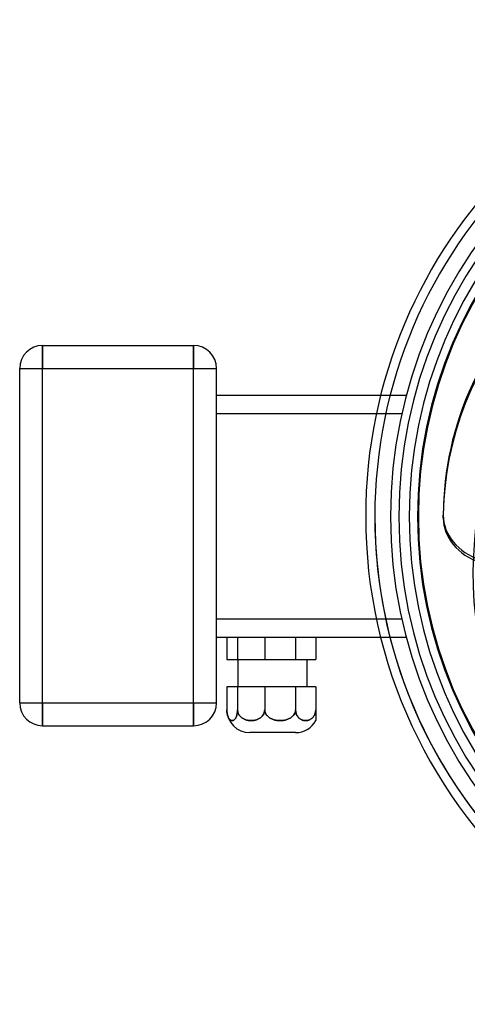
# Model space of a CAD drawing. Header units: millimetres. Extents: x -184 to 108, y -124 to 108.
# Tile 1 of 2: x -184 to -86, y -106 to 108. Entities that reach past the tile are written whole.
import ezdxf

# ---------------------------------------------------------------- set-up
doc = ezdxf.new("R2010")
doc.units = ezdxf.units.MM
doc.layers.add('HIDDEN', color=7, linetype='Continuous')
doc.layers.add('THICK', color=7, linetype='Continuous')

msp = doc.modelspace()

# ---------------------------------------------------------------- linework, layer by layer
at = {"layer": 'HIDDEN'}
for p, q in [((-179, 37.37), (-179, 32.37)), ((-179, 37.37), (-179, 37.37)), ((-146.05, 37.37), (-146.05, 32.37)), ((-146.05, 37.37), (-146.05, 37.37)), ((-184, 32.37), (-179, 32.37)), ((-184, 32.37), (-184, 32.37)), ((-179, 32.37), (-146.05, 32.37)), ((-179, -40.68), (-179, 32.37)), ((-146.05, 32.37), (-141.05, 32.37)), ((-146.05, -40.68), (-146.05, 32.37)), ((-141.05, 32.37), (-141.05, 32.37)), ((-141.05, 26.43), (-141.05, 26.43)), ((-99.63, 26.43), (-105.23, 26.43)), ((-99.63, 26.43), (-99.63, 26.43)), ((-100.61, 22.43), (-141.05, 22.43)), ((-100.61, 22.43), (-106.16, 22.43)), ((-100.61, -22.42), (-141.05, -22.42)), ((-100.61, -22.42), (-106.16, -22.42)), ((-141.05, -26.42), (-141.05, -26.42)), ((-136.46, -26.42), (-136.46, -31.18)), ((-136.46, -26.42), (-136.46, -31.18)), ((-136.46, -26.42), (-136.46, -31.18)), ((-130.54, -26.42), (-130.54, -31.18)), ((-130.54, -26.42), (-130.54, -31.18)), ((-130.54, -26.42), (-130.54, -31.18)), ((-123.8, -26.42), (-123.8, -31.18)), ((-123.8, -26.42), (-123.8, -31.18)), ((-123.8, -26.42), (-123.8, -31.18)), ((-119.4, -26.42), (-119.4, -26.42)), ((-119.4, -26.42), (-119.4, -26.42)), ((-99.63, -26.42), (-105.23, -26.42)), ((-99.63, -26.42), (-99.63, -26.42)), ((-119.4, -31.18), (-119.4, -31.18)), ((-119.4, -31.18), (-119.4, -31.18)), ((-136.46, -37.18), (-136.46, -42.18)), ((-136.46, -37.18), (-136.46, -42.18)), ((-136.46, -37.18), (-136.46, -42.18)), ((-130.54, -37.18), (-130.54, -42.18)), ((-130.54, -37.18), (-130.54, -42.18)), ((-130.54, -37.18), (-130.54, -42.18)), ((-123.8, -37.18), (-123.8, -42.18)), ((-123.8, -37.18), (-123.8, -42.18)), ((-123.8, -37.18), (-123.8, -42.18)), ((-119.4, -37.18), (-119.4, -37.18)), ((-119.4, -37.18), (-119.4, -37.18)), ((-184, -40.68), (-184, -40.68)), ((-184, -40.68), (-179, -40.68)), ((-179, -40.68), (-146.05, -40.68)), ((-179, -40.68), (-179, -45.68)), ((-146.05, -40.68), (-141.05, -40.68)), ((-146.05, -40.68), (-146.05, -45.68)), ((-141.05, -40.68), (-141.05, -40.68)), ((-138.8, -42.37), (-138.8, -42.18)), ((-138.8, -42.37), (-138.8, -42.18)), ((-138.8, -42.18), (-138.8, -42.37)), ((-138.79, -42.56), (-138.8, -42.37)), ((-138.79, -42.56), (-138.8, -42.37)), ((-138.8, -42.37), (-138.79, -42.56)), ((-138.77, -42.74), (-138.79, -42.56)), ((-138.77, -42.74), (-138.79, -42.56)), ((-138.79, -42.56), (-138.77, -42.74)), ((-138.74, -42.92), (-138.77, -42.74)), ((-138.74, -42.92), (-138.77, -42.74)), ((-138.77, -42.74), (-138.74, -42.92)), ((-138.71, -43.09), (-138.74, -42.92)), ((-138.71, -43.09), (-138.74, -42.92)), ((-138.74, -42.92), (-138.71, -43.09)), ((-136.52, -42.92), (-136.55, -43.09)), ((-136.52, -42.92), (-136.55, -43.09)), ((-136.55, -43.09), (-136.52, -42.92)), ((-136.49, -42.74), (-136.52, -42.92)), ((-136.49, -42.74), (-136.52, -42.92)), ((-136.52, -42.92), (-136.49, -42.74)), ((-136.48, -42.56), (-136.49, -42.74)), ((-136.48, -42.56), (-136.49, -42.74)), ((-136.49, -42.74), (-136.48, -42.56)), ((-136.46, -42.37), (-136.48, -42.56)), ((-136.46, -42.37), (-136.48, -42.56)), ((-136.48, -42.56), (-136.46, -42.37)), ((-136.46, -42.18), (-136.46, -42.37)), ((-136.45, -42.37), (-136.46, -42.18)), ((-136.46, -42.18), (-136.46, -42.37)), ((-136.45, -42.37), (-136.46, -42.18)), ((-136.46, -42.37), (-136.46, -42.18)), ((-136.46, -42.18), (-136.45, -42.37)), ((-136.42, -42.56), (-136.45, -42.37)), ((-136.42, -42.56), (-136.45, -42.37)), ((-136.45, -42.37), (-136.42, -42.56)), ((-136.38, -42.74), (-136.42, -42.56)), ((-136.38, -42.74), (-136.42, -42.56)), ((-136.42, -42.56), (-136.38, -42.74)), ((-136.32, -42.92), (-136.38, -42.74)), ((-136.32, -42.92), (-136.38, -42.74)), ((-136.38, -42.74), (-136.32, -42.92)), ((-136.24, -43.09), (-136.32, -42.92)), ((-136.24, -43.09), (-136.32, -42.92)), ((-136.32, -42.92), (-136.24, -43.09)), ((-130.68, -42.92), (-130.76, -43.09)), ((-130.68, -42.92), (-130.76, -43.09)), ((-130.76, -43.09), (-130.68, -42.92)), ((-130.62, -42.74), (-130.68, -42.92)), ((-130.62, -42.74), (-130.68, -42.92)), ((-130.68, -42.92), (-130.62, -42.74)), ((-130.57, -42.56), (-130.62, -42.74)), ((-130.57, -42.56), (-130.62, -42.74)), ((-130.62, -42.74), (-130.57, -42.56)), ((-130.55, -42.37), (-130.57, -42.56)), ((-130.55, -42.37), (-130.57, -42.56)), ((-130.57, -42.56), (-130.55, -42.37)), ((-130.54, -42.18), (-130.55, -42.37)), ((-130.54, -42.18), (-130.55, -42.37)), ((-130.55, -42.37), (-130.54, -42.18)), ((-130.53, -42.37), (-130.54, -42.18)), ((-130.53, -42.37), (-130.54, -42.18)), ((-130.54, -42.18), (-130.53, -42.37)), ((-130.49, -42.56), (-130.53, -42.37)), ((-130.49, -42.56), (-130.53, -42.37)), ((-130.53, -42.37), (-130.49, -42.56)), ((-130.44, -42.74), (-130.49, -42.56)), ((-130.44, -42.74), (-130.49, -42.56)), ((-130.49, -42.56), (-130.44, -42.74)), ((-130.37, -42.92), (-130.44, -42.74)), ((-130.37, -42.92), (-130.44, -42.74)), ((-130.44, -42.74), (-130.37, -42.92)), ((-130.28, -43.09), (-130.37, -42.92)), ((-130.28, -43.09), (-130.37, -42.92)), ((-130.37, -42.92), (-130.28, -43.09)), ((-123.96, -42.92), (-124.05, -43.09)), ((-123.96, -42.92), (-124.05, -43.09)), ((-124.05, -43.09), (-123.96, -42.92)), ((-123.89, -42.74), (-123.96, -42.92)), ((-123.89, -42.74), (-123.96, -42.92)), ((-123.96, -42.92), (-123.89, -42.74)), ((-123.84, -42.56), (-123.89, -42.74)), ((-123.84, -42.56), (-123.89, -42.74)), ((-123.89, -42.74), (-123.84, -42.56)), ((-123.81, -42.37), (-123.84, -42.56)), ((-123.81, -42.37), (-123.84, -42.56)), ((-123.84, -42.56), (-123.81, -42.37)), ((-123.8, -42.18), (-123.81, -42.37)), ((-123.8, -42.18), (-123.81, -42.37)), ((-123.81, -42.37), (-123.8, -42.18)), ((-123.79, -42.37), (-123.8, -42.18)), ((-123.79, -42.37), (-123.8, -42.18)), ((-123.8, -42.18), (-123.79, -42.37)), ((-123.77, -42.56), (-123.79, -42.37)), ((-123.77, -42.56), (-123.79, -42.37)), ((-123.79, -42.37), (-123.77, -42.56)), ((-123.74, -42.74), (-123.77, -42.56)), ((-123.74, -42.74), (-123.77, -42.56)), ((-123.77, -42.56), (-123.74, -42.74)), ((-123.69, -42.92), (-123.74, -42.74)), ((-123.69, -42.92), (-123.74, -42.74)), ((-123.74, -42.74), (-123.69, -42.92)), ((-123.64, -43.09), (-123.69, -42.92)), ((-123.64, -43.09), (-123.69, -42.92)), ((-123.69, -42.92), (-123.64, -43.09)), ((-119.51, -42.92), (-119.57, -43.09)), ((-119.51, -42.92), (-119.57, -43.09)), ((-119.57, -43.09), (-119.51, -42.92)), ((-119.46, -42.74), (-119.51, -42.92)), ((-119.46, -42.74), (-119.51, -42.92)), ((-119.51, -42.92), (-119.46, -42.74)), ((-119.43, -42.56), (-119.46, -42.74)), ((-119.43, -42.56), (-119.46, -42.74)), ((-119.46, -42.74), (-119.43, -42.56)), ((-119.41, -42.37), (-119.43, -42.56)), ((-119.41, -42.37), (-119.43, -42.56)), ((-119.43, -42.56), (-119.41, -42.37)), ((-119.4, -42.18), (-119.41, -42.37)), ((-119.4, -42.18), (-119.41, -42.37)), ((-119.41, -42.37), (-119.4, -42.18)), ((-138.68, -43.26), (-138.71, -43.09)), ((-138.68, -43.26), (-138.71, -43.09)), ((-138.71, -43.09), (-138.68, -43.26)), ((-138.64, -43.4), (-138.68, -43.26)), ((-138.64, -43.4), (-138.68, -43.26)), ((-138.68, -43.26), (-138.64, -43.4)), ((-138.59, -43.54), (-138.64, -43.4)), ((-138.59, -43.54), (-138.64, -43.4)), ((-138.64, -43.4), (-138.59, -43.54)), ((-138.54, -43.68), (-138.59, -43.54)), ((-138.54, -43.68), (-138.59, -43.54)), ((-138.59, -43.54), (-138.54, -43.68)), ((-138.49, -43.8), (-138.54, -43.68)), ((-138.49, -43.8), (-138.54, -43.68)), ((-138.54, -43.68), (-138.49, -43.8)), ((-138.44, -43.91), (-138.49, -43.8)), ((-138.44, -43.91), (-138.49, -43.8)), ((-138.49, -43.8), (-138.44, -43.91)), ((-138.39, -44.01), (-138.44, -43.91)), ((-138.39, -44.01), (-138.44, -43.91)), ((-138.44, -43.91), (-138.39, -44.01)), ((-138.33, -44.1), (-138.39, -44.01)), ((-138.33, -44.1), (-138.39, -44.01)), ((-138.39, -44.01), (-138.33, -44.1)), ((-138.27, -44.19), (-138.33, -44.1)), ((-138.27, -44.19), (-138.33, -44.1)), ((-138.33, -44.1), (-138.27, -44.19)), ((-138.21, -44.26), (-138.27, -44.19)), ((-138.21, -44.26), (-138.27, -44.19)), ((-138.27, -44.19), (-138.21, -44.26)), ((-138.15, -44.32), (-138.21, -44.26)), ((-138.15, -44.32), (-138.21, -44.26)), ((-138.21, -44.26), (-138.15, -44.32)), ((-138.09, -44.38), (-138.15, -44.32)), ((-138.09, -44.38), (-138.15, -44.32)), ((-138.15, -44.32), (-138.09, -44.38)), ((-138.02, -44.43), (-138.09, -44.38)), ((-138.02, -44.43), (-138.09, -44.38)), ((-138.09, -44.38), (-138.02, -44.43)), ((-137.96, -44.47), (-138.02, -44.43)), ((-137.96, -44.47), (-138.02, -44.43)), ((-138.02, -44.43), (-137.96, -44.47)), ((-137.89, -44.5), (-137.96, -44.47)), ((-137.89, -44.5), (-137.96, -44.47)), ((-137.96, -44.47), (-137.89, -44.5)), ((-137.82, -44.53), (-137.89, -44.5)), ((-137.82, -44.53), (-137.89, -44.5)), ((-137.89, -44.5), (-137.82, -44.53)), ((-137.76, -44.55), (-137.82, -44.53)), ((-137.76, -44.55), (-137.82, -44.53)), ((-137.82, -44.53), (-137.76, -44.55)), ((-137.69, -44.56), (-137.76, -44.55)), ((-137.69, -44.56), (-137.76, -44.55)), ((-137.76, -44.55), (-137.69, -44.56)), ((-137.63, -44.56), (-137.69, -44.56)), ((-137.63, -44.56), (-137.69, -44.56)), ((-137.69, -44.56), (-137.63, -44.56)), ((-137.57, -44.56), (-137.63, -44.56)), ((-137.57, -44.56), (-137.63, -44.56)), ((-137.63, -44.56), (-137.57, -44.56)), ((-137.5, -44.55), (-137.57, -44.56)), ((-137.5, -44.55), (-137.57, -44.56)), ((-137.57, -44.56), (-137.5, -44.55)), ((-137.44, -44.53), (-137.5, -44.55)), ((-137.44, -44.53), (-137.5, -44.55)), ((-137.5, -44.55), (-137.44, -44.53)), ((-137.37, -44.5), (-137.44, -44.53)), ((-137.37, -44.5), (-137.44, -44.53)), ((-137.44, -44.53), (-137.37, -44.5)), ((-137.3, -44.47), (-137.37, -44.5)), ((-137.3, -44.47), (-137.37, -44.5)), ((-137.37, -44.5), (-137.3, -44.47)), ((-137.24, -44.43), (-137.3, -44.47)), ((-137.24, -44.43), (-137.3, -44.47)), ((-137.3, -44.47), (-137.24, -44.43)), ((-137.17, -44.38), (-137.24, -44.43)), ((-137.17, -44.38), (-137.24, -44.43)), ((-137.24, -44.43), (-137.17, -44.38)), ((-137.11, -44.32), (-137.17, -44.38)), ((-137.11, -44.32), (-137.17, -44.38)), ((-137.17, -44.38), (-137.11, -44.32)), ((-137.05, -44.26), (-137.11, -44.32)), ((-137.05, -44.26), (-137.11, -44.32)), ((-137.11, -44.32), (-137.05, -44.26)), ((-136.99, -44.19), (-137.05, -44.26)), ((-136.99, -44.19), (-137.05, -44.26)), ((-137.05, -44.26), (-136.99, -44.19)), ((-136.93, -44.1), (-136.99, -44.19)), ((-136.93, -44.1), (-136.99, -44.19)), ((-136.99, -44.19), (-136.93, -44.1)), ((-136.87, -44.01), (-136.93, -44.1)), ((-136.87, -44.01), (-136.93, -44.1)), ((-136.93, -44.1), (-136.87, -44.01)), ((-136.82, -43.91), (-136.87, -44.01)), ((-136.82, -43.91), (-136.87, -44.01)), ((-136.87, -44.01), (-136.82, -43.91)), ((-136.77, -43.8), (-136.82, -43.91)), ((-136.77, -43.8), (-136.82, -43.91)), ((-136.82, -43.91), (-136.77, -43.8)), ((-136.72, -43.68), (-136.77, -43.8)), ((-136.72, -43.68), (-136.77, -43.8)), ((-136.77, -43.8), (-136.72, -43.68)), ((-136.67, -43.54), (-136.72, -43.68)), ((-136.67, -43.54), (-136.72, -43.68)), ((-136.72, -43.68), (-136.67, -43.54)), ((-136.62, -43.4), (-136.67, -43.54)), ((-136.62, -43.4), (-136.67, -43.54)), ((-136.67, -43.54), (-136.62, -43.4)), ((-136.58, -43.26), (-136.62, -43.4)), ((-136.58, -43.26), (-136.62, -43.4)), ((-136.62, -43.4), (-136.58, -43.26)), ((-136.55, -43.09), (-136.58, -43.26)), ((-136.55, -43.09), (-136.58, -43.26)), ((-136.58, -43.26), (-136.55, -43.09)), ((-136.15, -43.26), (-136.24, -43.09)), ((-136.15, -43.26), (-136.24, -43.09)), ((-136.24, -43.09), (-136.15, -43.26)), ((-136.05, -43.4), (-136.15, -43.26)), ((-136.05, -43.4), (-136.15, -43.26)), ((-136.15, -43.26), (-136.05, -43.4)), ((-135.94, -43.54), (-136.05, -43.4)), ((-135.94, -43.54), (-136.05, -43.4)), ((-136.05, -43.4), (-135.94, -43.54)), ((-135.81, -43.68), (-135.94, -43.54)), ((-135.81, -43.68), (-135.94, -43.54)), ((-135.94, -43.54), (-135.81, -43.68)), ((-135.68, -43.8), (-135.81, -43.68)), ((-135.68, -43.8), (-135.81, -43.68)), ((-135.81, -43.68), (-135.68, -43.8)), ((-135.55, -43.91), (-135.68, -43.8)), ((-135.55, -43.91), (-135.68, -43.8)), ((-135.68, -43.8), (-135.55, -43.91)), ((-135.41, -44.01), (-135.55, -43.91)), ((-135.41, -44.01), (-135.55, -43.91)), ((-135.55, -43.91), (-135.41, -44.01)), ((-135.26, -44.1), (-135.41, -44.01)), ((-135.26, -44.1), (-135.41, -44.01)), ((-135.41, -44.01), (-135.26, -44.1)), ((-135.11, -44.19), (-135.26, -44.1)), ((-135.11, -44.19), (-135.26, -44.1)), ((-135.26, -44.1), (-135.11, -44.19)), ((-134.96, -44.26), (-135.11, -44.19)), ((-134.96, -44.26), (-135.11, -44.19)), ((-135.11, -44.19), (-134.96, -44.26)), ((-134.81, -44.32), (-134.96, -44.26)), ((-134.81, -44.32), (-134.96, -44.26)), ((-134.96, -44.26), (-134.81, -44.32)), ((-134.65, -44.38), (-134.81, -44.32)), ((-134.65, -44.38), (-134.81, -44.32)), ((-134.81, -44.32), (-134.65, -44.38)), ((-134.49, -44.43), (-134.65, -44.38)), ((-134.49, -44.43), (-134.65, -44.38)), ((-134.65, -44.38), (-134.49, -44.43)), ((-134.32, -44.47), (-134.49, -44.43)), ((-134.32, -44.47), (-134.49, -44.43)), ((-134.49, -44.43), (-134.32, -44.47)), ((-134.16, -44.5), (-134.32, -44.47)), ((-134.16, -44.5), (-134.32, -44.47)), ((-134.32, -44.47), (-134.16, -44.5)), ((-133.99, -44.53), (-134.16, -44.5)), ((-133.99, -44.53), (-134.16, -44.5)), ((-134.16, -44.5), (-133.99, -44.53)), ((-133.82, -44.55), (-133.99, -44.53)), ((-133.82, -44.55), (-133.99, -44.53)), ((-133.99, -44.53), (-133.82, -44.55)), ((-133.66, -44.56), (-133.82, -44.55)), ((-133.66, -44.56), (-133.82, -44.55)), ((-133.82, -44.55), (-133.66, -44.56)), ((-133.5, -44.56), (-133.66, -44.56)), ((-133.5, -44.56), (-133.66, -44.56)), ((-133.66, -44.56), (-133.5, -44.56)), ((-133.34, -44.56), (-133.5, -44.56)), ((-133.34, -44.56), (-133.5, -44.56)), ((-133.5, -44.56), (-133.34, -44.56)), ((-133.18, -44.55), (-133.34, -44.56)), ((-133.18, -44.55), (-133.34, -44.56)), ((-133.34, -44.56), (-133.18, -44.55)), ((-133.01, -44.53), (-133.18, -44.55)), ((-133.01, -44.53), (-133.18, -44.55)), ((-133.18, -44.55), (-133.01, -44.53)), ((-132.84, -44.5), (-133.01, -44.53)), ((-132.84, -44.5), (-133.01, -44.53)), ((-133.01, -44.53), (-132.84, -44.5)), ((-132.67, -44.47), (-132.84, -44.5)), ((-132.67, -44.47), (-132.84, -44.5)), ((-132.84, -44.5), (-132.67, -44.47)), ((-132.51, -44.43), (-132.67, -44.47)), ((-132.51, -44.43), (-132.67, -44.47)), ((-132.67, -44.47), (-132.51, -44.43)), ((-132.34, -44.38), (-132.51, -44.43)), ((-132.34, -44.38), (-132.51, -44.43)), ((-132.51, -44.43), (-132.34, -44.38)), ((-132.19, -44.32), (-132.34, -44.38)), ((-132.19, -44.32), (-132.34, -44.38)), ((-132.34, -44.38), (-132.19, -44.32)), ((-132.03, -44.26), (-132.19, -44.32)), ((-132.03, -44.26), (-132.19, -44.32)), ((-132.19, -44.32), (-132.03, -44.26)), ((-131.89, -44.19), (-132.03, -44.26)), ((-131.89, -44.19), (-132.03, -44.26)), ((-132.03, -44.26), (-131.89, -44.19)), ((-131.74, -44.1), (-131.89, -44.19)), ((-131.74, -44.1), (-131.89, -44.19)), ((-131.89, -44.19), (-131.74, -44.1)), ((-131.59, -44.01), (-131.74, -44.1)), ((-131.59, -44.01), (-131.74, -44.1)), ((-131.74, -44.1), (-131.59, -44.01)), ((-131.45, -43.91), (-131.59, -44.01)), ((-131.45, -43.91), (-131.59, -44.01)), ((-131.59, -44.01), (-131.45, -43.91)), ((-131.31, -43.8), (-131.45, -43.91)), ((-131.31, -43.8), (-131.45, -43.91)), ((-131.45, -43.91), (-131.31, -43.8)), ((-131.18, -43.68), (-131.31, -43.8)), ((-131.18, -43.68), (-131.31, -43.8)), ((-131.31, -43.8), (-131.18, -43.68)), ((-131.06, -43.54), (-131.18, -43.68)), ((-131.06, -43.54), (-131.18, -43.68)), ((-131.18, -43.68), (-131.06, -43.54)), ((-130.95, -43.4), (-131.06, -43.54)), ((-130.95, -43.4), (-131.06, -43.54)), ((-131.06, -43.54), (-130.95, -43.4)), ((-130.85, -43.26), (-130.95, -43.4)), ((-130.85, -43.26), (-130.95, -43.4)), ((-130.95, -43.4), (-130.85, -43.26)), ((-130.76, -43.09), (-130.85, -43.26)), ((-130.76, -43.09), (-130.85, -43.26)), ((-130.85, -43.26), (-130.76, -43.09)), ((-130.18, -43.26), (-130.28, -43.09)), ((-130.18, -43.26), (-130.28, -43.09)), ((-130.28, -43.09), (-130.18, -43.26)), ((-130.07, -43.4), (-130.18, -43.26)), ((-130.07, -43.4), (-130.18, -43.26)), ((-130.18, -43.26), (-130.07, -43.4)), ((-129.94, -43.54), (-130.07, -43.4)), ((-129.94, -43.54), (-130.07, -43.4)), ((-130.07, -43.4), (-129.94, -43.54)), ((-129.8, -43.68), (-129.94, -43.54)), ((-129.8, -43.68), (-129.94, -43.54)), ((-129.94, -43.54), (-129.8, -43.68)), ((-129.65, -43.8), (-129.8, -43.68)), ((-129.65, -43.8), (-129.8, -43.68)), ((-129.8, -43.68), (-129.65, -43.8)), ((-129.5, -43.91), (-129.65, -43.8)), ((-129.5, -43.91), (-129.65, -43.8)), ((-129.65, -43.8), (-129.5, -43.91)), ((-129.34, -44.01), (-129.5, -43.91)), ((-129.34, -44.01), (-129.5, -43.91)), ((-129.5, -43.91), (-129.34, -44.01)), ((-129.17, -44.1), (-129.34, -44.01)), ((-129.17, -44.1), (-129.34, -44.01)), ((-129.34, -44.01), (-129.17, -44.1)), ((-129, -44.19), (-129.17, -44.1)), ((-129, -44.19), (-129.17, -44.1)), ((-129.17, -44.1), (-129, -44.19)), ((-128.83, -44.26), (-129, -44.19)), ((-128.83, -44.26), (-129, -44.19)), ((-129, -44.19), (-128.83, -44.26)), ((-128.66, -44.32), (-128.83, -44.26)), ((-128.66, -44.32), (-128.83, -44.26)), ((-128.83, -44.26), (-128.66, -44.32)), ((-128.48, -44.38), (-128.66, -44.32)), ((-128.48, -44.38), (-128.66, -44.32)), ((-128.66, -44.32), (-128.48, -44.38)), ((-128.3, -44.43), (-128.48, -44.38)), ((-128.3, -44.43), (-128.48, -44.38)), ((-128.48, -44.38), (-128.3, -44.43)), ((-128.11, -44.47), (-128.3, -44.43)), ((-128.11, -44.47), (-128.3, -44.43)), ((-128.3, -44.43), (-128.11, -44.47)), ((-127.92, -44.5), (-128.11, -44.47)), ((-127.92, -44.5), (-128.11, -44.47)), ((-128.11, -44.47), (-127.92, -44.5)), ((-127.72, -44.53), (-127.92, -44.5)), ((-127.72, -44.53), (-127.92, -44.5)), ((-127.92, -44.5), (-127.72, -44.53)), ((-127.54, -44.55), (-127.72, -44.53)), ((-127.54, -44.55), (-127.72, -44.53)), ((-127.72, -44.53), (-127.54, -44.55)), ((-127.35, -44.56), (-127.54, -44.55)), ((-127.35, -44.56), (-127.54, -44.55)), ((-127.54, -44.55), (-127.35, -44.56)), ((-127.17, -44.56), (-127.35, -44.56)), ((-127.17, -44.56), (-127.35, -44.56)), ((-127.35, -44.56), (-127.17, -44.56)), ((-126.99, -44.56), (-127.17, -44.56)), ((-126.99, -44.56), (-127.17, -44.56)), ((-127.17, -44.56), (-126.99, -44.56)), ((-126.8, -44.55), (-126.99, -44.56)), ((-126.8, -44.55), (-126.99, -44.56)), ((-126.99, -44.56), (-126.8, -44.55)), ((-126.61, -44.53), (-126.8, -44.55)), ((-126.61, -44.53), (-126.8, -44.55)), ((-126.8, -44.55), (-126.61, -44.53)), ((-126.42, -44.5), (-126.61, -44.53)), ((-126.42, -44.5), (-126.61, -44.53)), ((-126.61, -44.53), (-126.42, -44.5)), ((-126.23, -44.47), (-126.42, -44.5)), ((-126.23, -44.47), (-126.42, -44.5)), ((-126.42, -44.5), (-126.23, -44.47)), ((-126.04, -44.43), (-126.23, -44.47)), ((-126.04, -44.43), (-126.23, -44.47)), ((-126.23, -44.47), (-126.04, -44.43)), ((-125.86, -44.38), (-126.04, -44.43)), ((-125.86, -44.38), (-126.04, -44.43)), ((-126.04, -44.43), (-125.86, -44.38)), ((-125.68, -44.32), (-125.86, -44.38)), ((-125.68, -44.32), (-125.86, -44.38)), ((-125.86, -44.38), (-125.68, -44.32)), ((-125.5, -44.26), (-125.68, -44.32)), ((-125.5, -44.26), (-125.68, -44.32)), ((-125.68, -44.32), (-125.5, -44.26)), ((-125.34, -44.19), (-125.5, -44.26)), ((-125.34, -44.19), (-125.5, -44.26)), ((-125.5, -44.26), (-125.34, -44.19)), ((-125.16, -44.1), (-125.34, -44.19)), ((-125.16, -44.1), (-125.34, -44.19)), ((-125.34, -44.19), (-125.16, -44.1)), ((-124.99, -44.01), (-125.16, -44.1)), ((-124.99, -44.01), (-125.16, -44.1)), ((-125.16, -44.1), (-124.99, -44.01)), ((-124.83, -43.91), (-124.99, -44.01)), ((-124.83, -43.91), (-124.99, -44.01)), ((-124.99, -44.01), (-124.83, -43.91)), ((-124.68, -43.8), (-124.83, -43.91)), ((-124.68, -43.8), (-124.83, -43.91)), ((-124.83, -43.91), (-124.68, -43.8)), ((-124.54, -43.68), (-124.68, -43.8)), ((-124.54, -43.68), (-124.68, -43.8)), ((-124.68, -43.8), (-124.54, -43.68)), ((-124.39, -43.54), (-124.54, -43.68)), ((-124.39, -43.54), (-124.54, -43.68)), ((-124.54, -43.68), (-124.39, -43.54)), ((-124.27, -43.4), (-124.39, -43.54)), ((-124.27, -43.4), (-124.39, -43.54)), ((-124.39, -43.54), (-124.27, -43.4)), ((-124.15, -43.26), (-124.27, -43.4)), ((-124.15, -43.26), (-124.27, -43.4)), ((-124.27, -43.4), (-124.15, -43.26)), ((-124.05, -43.09), (-124.15, -43.26)), ((-124.05, -43.09), (-124.15, -43.26)), ((-124.15, -43.26), (-124.05, -43.09)), ((-123.57, -43.26), (-123.64, -43.09)), ((-123.57, -43.26), (-123.64, -43.09)), ((-123.64, -43.09), (-123.57, -43.26)), ((-123.5, -43.4), (-123.57, -43.26)), ((-123.5, -43.4), (-123.57, -43.26)), ((-123.57, -43.26), (-123.5, -43.4)), ((-123.41, -43.54), (-123.5, -43.4)), ((-123.41, -43.54), (-123.5, -43.4)), ((-123.5, -43.4), (-123.41, -43.54)), ((-123.32, -43.68), (-123.41, -43.54)), ((-123.32, -43.68), (-123.41, -43.54)), ((-123.41, -43.54), (-123.32, -43.68)), ((-123.22, -43.8), (-123.32, -43.68)), ((-123.22, -43.8), (-123.32, -43.68)), ((-123.32, -43.68), (-123.22, -43.8)), ((-123.13, -43.91), (-123.22, -43.8)), ((-123.13, -43.91), (-123.22, -43.8)), ((-123.22, -43.8), (-123.13, -43.91)), ((-123.02, -44.01), (-123.13, -43.91)), ((-123.02, -44.01), (-123.13, -43.91)), ((-123.13, -43.91), (-123.02, -44.01)), ((-122.91, -44.1), (-123.02, -44.01)), ((-122.91, -44.1), (-123.02, -44.01)), ((-123.02, -44.01), (-122.91, -44.1)), ((-122.8, -44.19), (-122.91, -44.1)), ((-122.8, -44.19), (-122.91, -44.1)), ((-122.91, -44.1), (-122.8, -44.19)), ((-122.69, -44.26), (-122.8, -44.19)), ((-122.69, -44.26), (-122.8, -44.19)), ((-122.8, -44.19), (-122.69, -44.26)), ((-122.58, -44.32), (-122.69, -44.26)), ((-122.58, -44.32), (-122.69, -44.26)), ((-122.69, -44.26), (-122.58, -44.32)), ((-122.46, -44.38), (-122.58, -44.32)), ((-122.46, -44.38), (-122.58, -44.32)), ((-122.58, -44.32), (-122.46, -44.38)), ((-122.34, -44.43), (-122.46, -44.38)), ((-122.34, -44.43), (-122.46, -44.38)), ((-122.46, -44.38), (-122.34, -44.43)), ((-122.21, -44.47), (-122.34, -44.43)), ((-122.21, -44.47), (-122.34, -44.43)), ((-122.34, -44.43), (-122.21, -44.47)), ((-122.09, -44.5), (-122.21, -44.47)), ((-122.09, -44.5), (-122.21, -44.47)), ((-122.21, -44.47), (-122.09, -44.5)), ((-121.96, -44.53), (-122.09, -44.5)), ((-121.96, -44.53), (-122.09, -44.5)), ((-122.09, -44.5), (-121.96, -44.53)), ((-121.84, -44.55), (-121.96, -44.53)), ((-121.84, -44.55), (-121.96, -44.53)), ((-121.96, -44.53), (-121.84, -44.55)), ((-121.72, -44.56), (-121.84, -44.55)), ((-121.72, -44.56), (-121.84, -44.55)), ((-121.84, -44.55), (-121.72, -44.56)), ((-121.6, -44.56), (-121.72, -44.56)), ((-121.6, -44.56), (-121.72, -44.56)), ((-121.72, -44.56), (-121.6, -44.56)), ((-121.48, -44.56), (-121.6, -44.56)), ((-121.48, -44.56), (-121.6, -44.56)), ((-121.6, -44.56), (-121.48, -44.56)), ((-121.36, -44.55), (-121.48, -44.56)), ((-121.36, -44.55), (-121.48, -44.56)), ((-121.48, -44.56), (-121.36, -44.55)), ((-121.24, -44.53), (-121.36, -44.55)), ((-121.24, -44.53), (-121.36, -44.55)), ((-121.36, -44.55), (-121.24, -44.53)), ((-121.11, -44.5), (-121.24, -44.53)), ((-121.11, -44.5), (-121.24, -44.53)), ((-121.24, -44.53), (-121.11, -44.5)), ((-120.99, -44.47), (-121.11, -44.5)), ((-120.99, -44.47), (-121.11, -44.5)), ((-121.11, -44.5), (-120.99, -44.47)), ((-120.87, -44.43), (-120.99, -44.47)), ((-120.87, -44.43), (-120.99, -44.47)), ((-120.99, -44.47), (-120.87, -44.43)), ((-120.74, -44.38), (-120.87, -44.43)), ((-120.74, -44.38), (-120.87, -44.43)), ((-120.87, -44.43), (-120.74, -44.38)), ((-120.63, -44.32), (-120.74, -44.38)), ((-120.63, -44.32), (-120.74, -44.38)), ((-120.74, -44.38), (-120.63, -44.32)), ((-120.51, -44.26), (-120.63, -44.32)), ((-120.51, -44.26), (-120.63, -44.32)), ((-120.63, -44.32), (-120.51, -44.26)), ((-120.41, -44.19), (-120.51, -44.26)), ((-120.41, -44.19), (-120.51, -44.26)), ((-120.51, -44.26), (-120.41, -44.19)), ((-120.29, -44.1), (-120.41, -44.19)), ((-120.29, -44.1), (-120.41, -44.19)), ((-120.41, -44.19), (-120.29, -44.1)), ((-120.18, -44.01), (-120.29, -44.1)), ((-120.18, -44.01), (-120.29, -44.1)), ((-120.29, -44.1), (-120.18, -44.01)), ((-120.08, -43.91), (-120.18, -44.01)), ((-120.08, -43.91), (-120.18, -44.01)), ((-120.18, -44.01), (-120.08, -43.91)), ((-119.98, -43.8), (-120.08, -43.91)), ((-119.98, -43.8), (-120.08, -43.91)), ((-120.08, -43.91), (-119.98, -43.8)), ((-119.88, -43.68), (-119.98, -43.8)), ((-119.88, -43.68), (-119.98, -43.8)), ((-119.98, -43.8), (-119.88, -43.68)), ((-119.79, -43.54), (-119.88, -43.68)), ((-119.79, -43.54), (-119.88, -43.68)), ((-119.88, -43.68), (-119.79, -43.54)), ((-119.71, -43.4), (-119.79, -43.54)), ((-119.71, -43.4), (-119.79, -43.54)), ((-119.79, -43.54), (-119.71, -43.4)), ((-119.63, -43.26), (-119.71, -43.4)), ((-119.63, -43.26), (-119.71, -43.4)), ((-119.71, -43.4), (-119.63, -43.26)), ((-119.57, -43.09), (-119.63, -43.26)), ((-119.57, -43.09), (-119.63, -43.26)), ((-119.63, -43.26), (-119.57, -43.09)), ((-179, -45.68), (-179, -45.68)), ((-146.05, -45.68), (-146.05, -45.68))]:
    msp.add_line(p, q, dxfattribs=at)
for radius, start, end in [(106.5, 0, 180), (106.5, 0, 180), (106.5, 0, 180), (101.28, 0, 180), (97.2, 0, 180), (106.5, 180, 270), (106.5, 180, 270), (101.28, 180, 270), (97.2, 180, 270), (106.5, 180, 270)]:
    msp.add_arc((0, 0), radius, start, end, dxfattribs=at)
for centre, major_axis in [((10, -0.29), (101.56, 0)), ((7.28, 6.86), (71.81, 71.81))]:
    msp.add_ellipse(centre, major_axis=major_axis, ratio=0.809017, start_param=1.919862, end_param=3.141593, dxfattribs=at)
at = {"layer": 'THICK'}
for p, q in [((-179, 37.37), (-146.05, 37.37)), ((-179, 32.37), (-179, 37.37)), ((-146.05, 32.37), (-146.05, 37.37)), ((-184, 32.37), (-179, 32.37)), ((-184, -40.68), (-184, 32.37)), ((-179, 32.37), (-146.05, 32.37)), ((-179, -40.68), (-179, 32.37)), ((-146.05, 32.37), (-141.05, 32.37)), ((-146.05, -40.68), (-146.05, 32.37)), ((-141.05, -40.68), (-141.05, 32.37)), ((-105.23, 26.43), (-141.05, 26.43)), ((-106.16, 22.43), (-141.05, 22.43)), ((-91.56, -0.29), (-91.56, 0.29)), ((-106.16, -22.42), (-141.05, -22.42)), ((-105.23, -26.42), (-141.05, -26.42)), ((-138.8, -26.42), (-138.8, -31.18)), ((-136.46, -26.42), (-136.46, -31.18)), ((-130.54, -26.42), (-130.54, -31.18)), ((-123.8, -26.42), (-123.8, -31.18)), ((-119.4, -26.42), (-119.4, -31.18)), ((-138.8, -31.18), (-136.46, -31.18)), ((-136.46, -31.18), (-130.54, -31.18)), ((-136.3, -37.18), (-136.3, -31.18)), ((-130.54, -31.18), (-123.8, -31.18)), ((-123.8, -31.18), (-119.4, -31.18)), ((-121.3, -37.18), (-121.3, -31.18)), ((-136.46, -37.18), (-138.8, -37.18)), ((-138.8, -37.18), (-138.8, -42.18)), ((-130.54, -37.18), (-136.46, -37.18)), ((-136.46, -37.18), (-136.46, -42.18)), ((-123.8, -37.18), (-130.54, -37.18)), ((-130.54, -37.18), (-130.54, -42.18)), ((-119.4, -37.18), (-123.8, -37.18)), ((-123.8, -37.18), (-123.8, -42.18)), ((-119.4, -37.18), (-119.4, -42.18)), ((-184, -40.68), (-179, -40.68)), ((-179, -45.68), (-179, -40.68)), ((-179, -40.68), (-146.05, -40.68)), ((-146.05, -45.68), (-146.05, -40.68)), ((-146.05, -40.68), (-141.05, -40.68)), ((-138.8, -42.18), (-138.8, -42.37)), ((-138.8, -42.37), (-138.79, -42.56)), ((-138.79, -42.56), (-138.77, -42.74)), ((-138.77, -42.74), (-138.74, -42.92)), ((-138.74, -42.92), (-138.71, -43.09)), ((-136.55, -43.09), (-136.52, -42.92)), ((-136.52, -42.92), (-136.49, -42.74)), ((-136.49, -42.74), (-136.48, -42.56)), ((-136.48, -42.56), (-136.46, -42.37)), ((-136.46, -42.37), (-136.46, -42.18)), ((-136.46, -42.18), (-136.45, -42.37)), ((-136.45, -42.37), (-136.42, -42.56)), ((-136.42, -42.56), (-136.38, -42.74)), ((-136.38, -42.74), (-136.32, -42.92)), ((-136.32, -42.92), (-136.24, -43.09)), ((-130.76, -43.09), (-130.68, -42.92)), ((-130.68, -42.92), (-130.62, -42.74)), ((-130.62, -42.74), (-130.57, -42.56)), ((-130.57, -42.56), (-130.55, -42.37)), ((-130.55, -42.37), (-130.54, -42.18)), ((-130.54, -42.18), (-130.53, -42.37)), ((-130.53, -42.37), (-130.49, -42.56)), ((-130.49, -42.56), (-130.44, -42.74)), ((-130.44, -42.74), (-130.37, -42.92)), ((-130.37, -42.92), (-130.28, -43.09)), ((-124.05, -43.09), (-123.96, -42.92)), ((-123.96, -42.92), (-123.89, -42.74)), ((-123.89, -42.74), (-123.84, -42.56)), ((-123.84, -42.56), (-123.81, -42.37)), ((-123.81, -42.37), (-123.8, -42.18)), ((-123.8, -42.18), (-123.79, -42.37)), ((-123.79, -42.37), (-123.77, -42.56)), ((-123.77, -42.56), (-123.74, -42.74)), ((-123.74, -42.74), (-123.69, -42.92)), ((-123.69, -42.92), (-123.64, -43.09)), ((-119.57, -43.09), (-119.51, -42.92)), ((-119.51, -42.92), (-119.46, -42.74)), ((-119.46, -42.74), (-119.43, -42.56)), ((-119.43, -42.56), (-119.41, -42.37)), ((-119.41, -42.37), (-119.4, -42.18)), ((-119.4, -42.18), (-119.4, -42.36)), ((-119.4, -42.36), (-119.4, -42.55)), ((-119.4, -42.55), (-119.4, -42.72)), ((-119.4, -42.72), (-119.4, -42.89)), ((-119.4, -42.89), (-119.4, -43.06)), ((-138.71, -43.09), (-138.68, -43.26)), ((-138.68, -43.26), (-138.64, -43.4)), ((-138.64, -43.4), (-138.59, -43.54)), ((-138.59, -43.54), (-138.54, -43.68)), ((-138.54, -43.68), (-138.49, -43.8)), ((-138.49, -43.8), (-138.44, -43.91)), ((-138.44, -43.91), (-138.39, -44.01)), ((-138.39, -44.01), (-138.33, -44.1)), ((-138.33, -44.1), (-138.27, -44.19)), ((-138.27, -44.19), (-138.21, -44.26)), ((-138.21, -44.26), (-138.15, -44.32)), ((-138.15, -44.32), (-138.09, -44.38)), ((-138.09, -44.38), (-138.02, -44.43)), ((-138.02, -44.43), (-137.96, -44.47)), ((-137.96, -44.47), (-137.89, -44.5)), ((-137.89, -44.5), (-137.82, -44.53)), ((-137.82, -44.53), (-137.76, -44.55)), ((-137.76, -44.55), (-137.69, -44.56)), ((-137.69, -44.56), (-137.63, -44.56)), ((-137.63, -44.56), (-137.57, -44.56)), ((-137.57, -44.56), (-137.5, -44.55)), ((-137.5, -44.55), (-137.44, -44.53)), ((-137.44, -44.53), (-137.37, -44.5)), ((-137.37, -44.5), (-137.3, -44.47)), ((-137.3, -44.47), (-137.24, -44.43)), ((-137.24, -44.43), (-137.17, -44.38)), ((-137.17, -44.38), (-137.11, -44.32)), ((-137.11, -44.32), (-137.05, -44.26)), ((-137.05, -44.26), (-136.99, -44.19)), ((-136.99, -44.19), (-136.93, -44.1)), ((-136.93, -44.1), (-136.87, -44.01)), ((-136.87, -44.01), (-136.82, -43.91)), ((-136.82, -43.91), (-136.77, -43.8)), ((-136.77, -43.8), (-136.72, -43.68)), ((-136.72, -43.68), (-136.67, -43.54)), ((-136.67, -43.54), (-136.62, -43.4)), ((-136.62, -43.4), (-136.58, -43.26)), ((-136.58, -43.26), (-136.55, -43.09)), ((-136.24, -43.09), (-136.15, -43.26)), ((-136.15, -43.26), (-136.05, -43.4)), ((-136.05, -43.4), (-135.94, -43.54)), ((-135.94, -43.54), (-135.81, -43.68)), ((-135.81, -43.68), (-135.68, -43.8)), ((-135.68, -43.8), (-135.55, -43.91)), ((-135.55, -43.91), (-135.41, -44.01)), ((-135.41, -44.01), (-135.26, -44.1)), ((-135.26, -44.1), (-135.11, -44.19)), ((-135.11, -44.19), (-134.96, -44.26)), ((-134.96, -44.26), (-134.81, -44.32)), ((-134.81, -44.32), (-134.65, -44.38)), ((-134.65, -44.38), (-134.49, -44.43)), ((-134.49, -44.43), (-134.32, -44.47)), ((-134.32, -44.47), (-134.16, -44.5)), ((-134.16, -44.5), (-133.99, -44.53)), ((-133.99, -44.53), (-133.82, -44.55)), ((-133.82, -44.55), (-133.66, -44.56)), ((-133.66, -44.56), (-133.5, -44.56)), ((-133.5, -44.56), (-133.34, -44.56)), ((-133.34, -44.56), (-133.18, -44.55)), ((-133.18, -44.55), (-133.01, -44.53)), ((-133.01, -44.53), (-132.84, -44.5)), ((-132.84, -44.5), (-132.67, -44.47)), ((-132.67, -44.47), (-132.51, -44.43)), ((-132.51, -44.43), (-132.34, -44.38)), ((-132.34, -44.38), (-132.19, -44.32)), ((-132.19, -44.32), (-132.03, -44.26)), ((-132.03, -44.26), (-131.89, -44.19)), ((-131.89, -44.19), (-131.74, -44.1)), ((-131.74, -44.1), (-131.59, -44.01)), ((-131.59, -44.01), (-131.45, -43.91)), ((-131.45, -43.91), (-131.31, -43.8)), ((-131.31, -43.8), (-131.18, -43.68)), ((-131.18, -43.68), (-131.06, -43.54)), ((-131.06, -43.54), (-130.95, -43.4)), ((-130.95, -43.4), (-130.85, -43.26)), ((-130.85, -43.26), (-130.76, -43.09)), ((-130.28, -43.09), (-130.18, -43.26)), ((-130.18, -43.26), (-130.07, -43.4)), ((-130.07, -43.4), (-129.94, -43.54)), ((-129.94, -43.54), (-129.8, -43.68)), ((-129.8, -43.68), (-129.65, -43.8)), ((-129.65, -43.8), (-129.5, -43.91)), ((-129.5, -43.91), (-129.34, -44.01)), ((-129.34, -44.01), (-129.17, -44.1)), ((-129.17, -44.1), (-129, -44.19)), ((-129, -44.19), (-128.83, -44.26)), ((-128.83, -44.26), (-128.66, -44.32)), ((-128.66, -44.32), (-128.48, -44.38)), ((-128.48, -44.38), (-128.3, -44.43)), ((-128.3, -44.43), (-128.11, -44.47)), ((-128.11, -44.47), (-127.92, -44.5)), ((-127.92, -44.5), (-127.72, -44.53)), ((-127.72, -44.53), (-127.54, -44.55)), ((-127.54, -44.55), (-127.35, -44.56)), ((-127.35, -44.56), (-127.17, -44.56)), ((-127.17, -44.56), (-126.99, -44.56)), ((-126.99, -44.56), (-126.8, -44.55)), ((-126.8, -44.55), (-126.61, -44.53)), ((-126.61, -44.53), (-126.42, -44.5)), ((-126.42, -44.5), (-126.23, -44.47)), ((-126.23, -44.47), (-126.04, -44.43)), ((-126.04, -44.43), (-125.86, -44.38)), ((-125.86, -44.38), (-125.68, -44.32)), ((-125.68, -44.32), (-125.5, -44.26)), ((-125.5, -44.26), (-125.34, -44.19)), ((-125.34, -44.19), (-125.16, -44.1)), ((-125.16, -44.1), (-124.99, -44.01)), ((-124.99, -44.01), (-124.83, -43.91)), ((-124.83, -43.91), (-124.68, -43.8)), ((-124.68, -43.8), (-124.54, -43.68)), ((-124.54, -43.68), (-124.39, -43.54)), ((-124.39, -43.54), (-124.27, -43.4)), ((-124.27, -43.4), (-124.15, -43.26)), ((-124.15, -43.26), (-124.05, -43.09)), ((-123.64, -43.09), (-123.57, -43.26)), ((-123.57, -43.26), (-123.5, -43.4)), ((-123.5, -43.4), (-123.41, -43.54)), ((-123.41, -43.54), (-123.32, -43.68)), ((-123.32, -43.68), (-123.22, -43.8)), ((-123.22, -43.8), (-123.13, -43.91)), ((-123.13, -43.91), (-123.02, -44.01)), ((-123.02, -44.01), (-122.91, -44.1)), ((-122.91, -44.1), (-122.8, -44.19)), ((-122.8, -44.19), (-122.69, -44.26)), ((-122.69, -44.26), (-122.58, -44.32)), ((-122.58, -44.32), (-122.46, -44.38)), ((-122.46, -44.38), (-122.34, -44.43)), ((-122.34, -44.43), (-122.21, -44.47)), ((-122.21, -44.47), (-122.09, -44.5)), ((-122.09, -44.5), (-121.96, -44.53)), ((-121.96, -44.53), (-121.84, -44.55)), ((-121.84, -44.55), (-121.72, -44.56)), ((-121.72, -44.56), (-121.6, -44.56)), ((-121.6, -44.56), (-121.48, -44.56)), ((-121.48, -44.56), (-121.36, -44.55)), ((-121.36, -44.55), (-121.24, -44.53)), ((-121.24, -44.53), (-121.11, -44.5)), ((-121.11, -44.5), (-120.99, -44.47)), ((-120.99, -44.47), (-120.87, -44.43)), ((-120.87, -44.43), (-120.74, -44.38)), ((-120.74, -44.38), (-120.63, -44.32)), ((-120.63, -44.32), (-120.51, -44.26)), ((-120.51, -44.26), (-120.41, -44.19)), ((-120.41, -44.19), (-120.29, -44.1)), ((-120.29, -44.1), (-120.18, -44.01)), ((-120.18, -44.01), (-120.08, -43.91)), ((-120.08, -43.91), (-119.98, -43.8)), ((-119.98, -43.8), (-119.88, -43.68)), ((-119.88, -43.68), (-119.79, -43.54)), ((-119.79, -43.54), (-119.71, -43.4)), ((-119.71, -43.4), (-119.63, -43.26)), ((-119.63, -43.26), (-119.57, -43.09)), ((-119.4, -43.06), (-119.4, -43.22)), ((-119.4, -43.22), (-119.4, -43.36)), ((-119.4, -43.36), (-119.4, -43.5)), ((-119.4, -43.5), (-119.4, -43.63)), ((-119.4, -43.63), (-119.4, -43.75)), ((-119.4, -43.75), (-119.4, -43.86)), ((-119.4, -43.86), (-119.4, -43.96)), ((-119.4, -43.96), (-119.4, -44.06)), ((-119.4, -44.06), (-119.4, -44.14)), ((-119.4, -44.14), (-119.4, -44.22)), ((-119.4, -44.22), (-119.4, -44.28)), ((-119.4, -44.28), (-119.4, -44.34)), ((-119.4, -44.34), (-119.4, -44.39)), ((-119.4, -44.39), (-119.4, -44.44)), ((-119.4, -44.44), (-119.4, -44.48)), ((-119.4, -44.48), (-119.4, -44.51)), ((-119.4, -44.51), (-119.4, -44.53)), ((-119.4, -44.53), (-119.4, -44.55)), ((-119.4, -44.55), (-119.4, -44.56)), ((-119.4, -44.56), (-119.4, -44.56)), ((-179, -45.68), (-146.05, -45.68)), ((-123.8, -47.18), (-133.8, -47.18))]:
    msp.add_line(p, q, dxfattribs=at)
for centre, radius, start, end in [((0, 0), 108.5, 0, 180), ((0, 0), 106.5, 0, 180), ((0, 0), 103.08, 0, 180), ((0, 0), 101.28, 0, 180), ((0, 0), 99, 0, 180), ((0, 0), 97.2, 0, 180), ((0, 0), 97, 0, 180), ((-179, 32.37), 5, 90, 180), ((-146.05, 32.37), 5, 0, 90), ((0, 0), 97, 180, 0), ((0, 0), 108.5, 180, 229.8222), ((0, 0), 106.5, 180, 228.9075), ((0, 0), 103.08, 180, 270), ((0, 0), 101.28, 180, 270), ((0, 0), 99, 180, 270), ((0, 0), 97.2, 180, 270), ((-179, -40.68), 5, 180, 270), ((-146.05, -40.68), 5, 270, 0), ((-133.8, -42.18), 5, 180, 270), ((-123.8, -42.18), 5, 270, 331.5683)]:
    msp.add_arc(centre, radius, start, end, dxfattribs=at)
for centre, major_axis, start_param, end_param in [((10, 0.29), (-101.56, 0), -0.711069, 0), ((-78.54, 0.29), (-13.02, 0), 0, 2.356194), ((-78.54, -0.29), (13.02, 0), -3.141593, -0.785398)]:
    msp.add_ellipse(centre, major_axis=major_axis, ratio=0.809017, start_param=start_param, end_param=end_param, dxfattribs=at)

doc.saveas('drawing.dxf')
